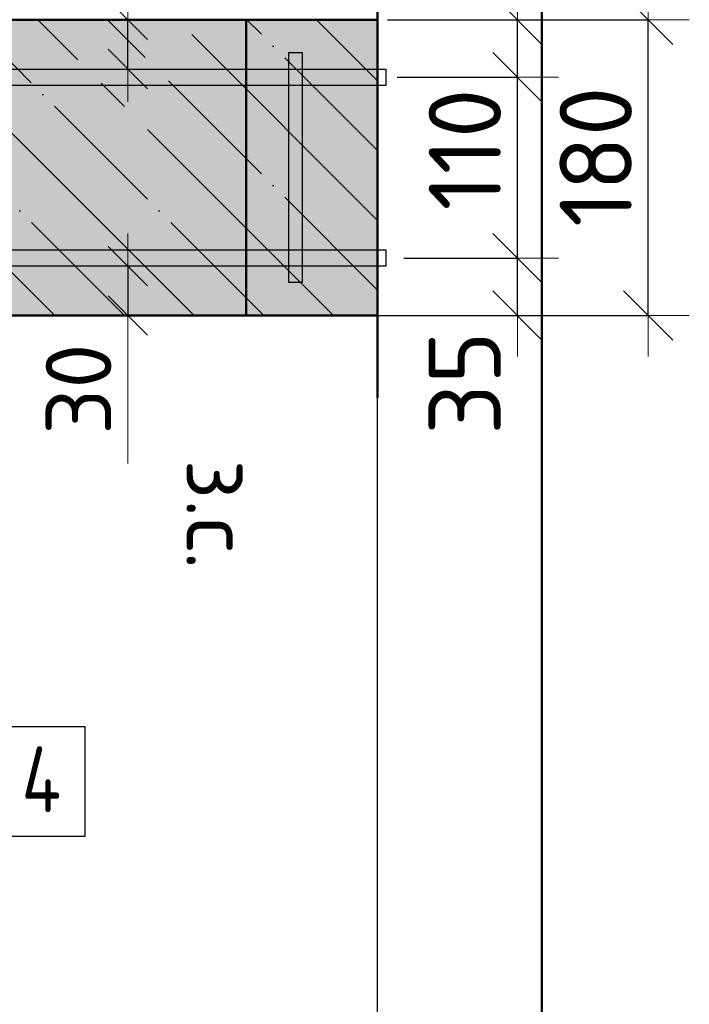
# Model space of a CAD drawing. Header units: millimetres. Extents: x -27380 to 48638, y 46540 to 72525.
# Tile 90 of 106: x 48230 to 48638, y 56961 to 57560. Entities that reach past the tile are written whole.
import ezdxf

# ---------------------------------------------------------------- set-up
doc = ezdxf.new("R2010")
doc.units = ezdxf.units.MM
doc.header["$PDMODE"] = 65
for name, pattern in [('______11', [100, 80, -10, 0, -10]), ('______5', [220, 160, -20, 20, -20]), ('________', [0])]:
    doc.linetypes.add(name, pattern=pattern)
for name, color, linetype, lineweight in [('Standard', 7, 'Continuous', 25), ('Арм.стержн. вертикальными 1', 22, 'Continuous', 35), ('Арм.стержн.горизонт. 1', 180, 'Continuous', 35), ('Размерная линия_ общее', 7, 'Continuous', 13), ('Размерная линия_ общее_1', 7, 'Continuous', 13)]:
    doc.layers.add(name, color=color, linetype=linetype, lineweight=lineweight)
doc.layers.add('Арм.стержн.Стяжки', color=7, linetype='Continuous', lineweight=35, true_color=0x501e0f)
doc.styles.add('ISOCPEUR', font='ISOCPEUR')
doc.dimstyles.new('DIMSTYLE_3', dxfattribs={"dimtxt": 44, "dimasz": 50, "dimexe": 0, "dimexo": 0, "dimgap": 22, "dimtad": 2, "dimdec": 0, "dimrnd": 5, "dimzin": 12, "dimdsep": 46, "dimtxsty": 'ISOCPEUR', "dimblk1": 'ALL_ML_STRICH', "dimblk2": 'ALL_ML_STRICH', "dimsah": 1, "dimcen": 0, "dimclrd": 7, "dimclre": 256, "dimclrt": 7, "dimadec": 0, "dimazin": 0, "dimtfac": 1, "dimtdec": 0, "dimtix": 1, "dimtmove": 2, "dimatfit": 3, "dimfxl": 0, "dimtvp": 1.2, "dimtzin": 0, "dimlwd": 0, "dimlwe": -3, "dimarcsym": 0})
doc.dimstyles.new('DIMSTYLE_7', dxfattribs={"dimtxt": 44, "dimasz": 50, "dimexe": 0, "dimexo": 0, "dimgap": 22, "dimtad": 2, "dimdec": 0, "dimrnd": 5, "dimzin": 12, "dimdsep": 46, "dimtxsty": 'ISOCPEUR', "dimblk1": 'ALL_ML_STRICH', "dimblk2": 'ALL_ML_STRICH', "dimsah": 1, "dimcen": 0, "dimclrd": 7, "dimclre": 256, "dimclrt": 7, "dimadec": 0, "dimazin": 0, "dimtfac": 1, "dimtdec": 0, "dimtix": 1, "dimtmove": 2, "dimatfit": 3, "dimfxl": 0, "dimtzin": 0, "dimlwd": 0, "dimlwe": -3, "dimarcsym": 0})
doc.dimstyles.new('DIMSTYLE_9', dxfattribs={"dimtxt": 40, "dimasz": 40, "dimexe": 0, "dimexo": 0.001, "dimgap": 20, "dimtad": 2, "dimdec": 0, "dimrnd": 5, "dimzin": 12, "dimdsep": 46, "dimtxsty": 'ISOCPEUR', "dimblk1": 'ALL_ML_STRICH', "dimblk2": 'ALL_ML_STRICH', "dimsah": 1, "dimcen": 0, "dimse1": 1, "dimse2": 1, "dimclrd": 7, "dimclre": 256, "dimclrt": 7, "dimadec": 0, "dimazin": 0, "dimtfac": 1, "dimtdec": 0, "dimtix": 1, "dimtmove": 2, "dimatfit": 3, "dimfxl": 0, "dimtvp": 1.2, "dimtzin": 0, "dimlwd": 0, "dimlwe": -3, "dimarcsym": 0})

# ---------------------------------------------------------------- blocks, each defined once
blk = doc.blocks.new('ALL_ML_STRICH')
at = {"color": 0, "linetype": 'ByBlock', "lineweight": -2}
for p, q in [((0, -0.5), (0, 0.5)), ((-0.3, -0.3), (0.3, 0.3)), ((-1, 0), (0.5, 0))]:
    blk.add_line(p, q, dxfattribs=at)
blk = doc.blocks.new('*D318')
at = {"layer": 'DEFPOINTS', "color": 7, "linetype": 'Continuous', "lineweight": 13, "transparency": 33554687}
for p in [(48287.47, 57410.05), (48296.19, 57410.05), (48287.47, 57380.05)]:
    blk.add_point(p, dxfattribs=at)
at = {"layer": 'Размерная линия_ общее_1', "color": 7, "linetype": 'Continuous', "lineweight": -2, "transparency": 33554687}
blk.add_line((48296.19, 57410.05), (48296.19, 57380.05), dxfattribs=at)
at = {"layer": 'Размерная линия_ общее_1', "color": 7, "linetype": 'Continuous', "lineweight": 13, "transparency": 33554687, "xscale": 40, "yscale": 40, "zscale": 40}
for p, rotation in [((48296.19, 57410.05), 90), ((48296.19, 57380.05), 270)]:
    blk.add_blockref('ALL_ML_STRICH', p, dxfattribs=dict(at, rotation=rotation))
at = {"layer": 'Размерная линия_ общее_1', "color": 7, "linetype": 'Continuous', "lineweight": 13, "transparency": 33554687, "insert": (48266.19, 57335.24), "char_height": 40, "width": 80, "attachment_point": 5, "rotation": 90, "style": 'ISOCPEUR'}
blk.add_mtext('\\A1;{30}', dxfattribs=at)
at = {"layer": 'Размерная линия_ общее_1', "color": 7, "linetype": 'Continuous', "lineweight": 13, "transparency": 33554687, "insert": (48371.93, 57292.46), "char_height": 40, "width": 2, "attachment_point": 1, "rotation": 270, "line_spacing_factor": 0.60241, "style": 'ISOCPEUR'}
blk.add_mtext('з.с.', dxfattribs=at)
blk = doc.blocks.new('*D319')
at = {"layer": 'DEFPOINTS', "color": 7, "linetype": 'Continuous', "lineweight": 13, "transparency": 33554687}
for p in [(48287.47, 57560.05), (48287.47, 57530.05), (48296.19, 57530.05)]:
    blk.add_point(p, dxfattribs=at)
at = {"layer": 'Размерная линия_ общее_1', "color": 7, "linetype": 'Continuous', "lineweight": -2, "transparency": 33554687}
blk.add_line((48296.19, 57530.05), (48296.19, 57560.05), dxfattribs=at)
at = {"layer": 'Размерная линия_ общее_1', "color": 7, "linetype": 'Continuous', "lineweight": 13, "transparency": 33554687, "xscale": 40, "yscale": 40, "zscale": 40}
for p, rotation in [((48296.19, 57560.05), 90), ((48296.19, 57530.05), 270)]:
    blk.add_blockref('ALL_ML_STRICH', p, dxfattribs=dict(at, rotation=rotation))
at = {"layer": 'Размерная линия_ общее_1', "color": 7, "linetype": 'Continuous', "lineweight": 13, "transparency": 33554687, "insert": (48291.93, 57577.65), "char_height": 40, "width": 2, "attachment_point": 1, "rotation": 90, "line_spacing_factor": 0.60241, "style": 'ISOCPEUR'}
blk.add_mtext('з.с.', dxfattribs=at)
at = {"layer": 'Размерная линия_ общее_1', "color": 7, "linetype": 'Continuous', "lineweight": 13, "transparency": 33554687, "insert": (48266.19, 57608.87), "char_height": 40, "width": 80, "attachment_point": 5, "rotation": 90, "style": 'ISOCPEUR'}
blk.add_mtext('\\A1;{30}', dxfattribs=at)
blk = doc.blocks.new('*D322')
at = {"layer": 'DEFPOINTS', "color": 7, "linetype": 'Continuous', "lineweight": 13, "transparency": 33554687}
for p in [(48444.29, 57415.05), (48426.33, 57380.05), (48533.46, 57380.05)]:
    blk.add_point(p, dxfattribs=at)
at = {"layer": 'Размерная линия_ общее', "color": 253, "linetype": 'Continuous', "lineweight": -2, "true_color": 0xa0a0a0, "transparency": 33554687}
for p, q in [((48464.29, 57415.05), (48533.46, 57415.05)), ((48446.33, 57380.05), (48533.46, 57380.05))]:
    blk.add_line(p, q, dxfattribs=at)
at = {"layer": 'Размерная линия_ общее', "color": 7, "linetype": 'Continuous', "lineweight": -2, "transparency": 33554687}
blk.add_line((48533.46, 57380.05), (48533.46, 57415.05), dxfattribs=at)
at = {"layer": 'Размерная линия_ общее', "color": 7, "linetype": 'Continuous', "lineweight": 13, "transparency": 33554687, "xscale": 50, "yscale": 50, "zscale": 50}
for p, rotation in [((48533.46, 57415.05), 90), ((48533.46, 57380.05), 270)]:
    blk.add_blockref('ALL_ML_STRICH', p, dxfattribs=dict(at, rotation=rotation))
at = {"layer": 'Размерная линия_ общее', "color": 7, "linetype": 'Continuous', "lineweight": 13, "transparency": 33554687, "insert": (48501.39, 57338.96), "char_height": 44, "width": 88, "attachment_point": 5, "rotation": 90, "style": 'ISOCPEUR'}
blk.add_mtext('\\A1;{35}', dxfattribs=at)
blk = doc.blocks.new('*D323')
at = {"layer": 'DEFPOINTS', "color": 7, "linetype": 'Continuous', "lineweight": 13, "transparency": 33554687}
for p in [(48440.2, 57525.05), (48444.29, 57415.05), (48533.46, 57415.05)]:
    blk.add_point(p, dxfattribs=at)
at = {"layer": 'Размерная линия_ общее', "color": 253, "linetype": 'Continuous', "lineweight": -2, "true_color": 0xa0a0a0, "transparency": 33554687}
for p, q in [((48460.2, 57525.05), (48533.46, 57525.05)), ((48464.29, 57415.05), (48533.46, 57415.05))]:
    blk.add_line(p, q, dxfattribs=at)
at = {"layer": 'Размерная линия_ общее', "color": 7, "linetype": 'Continuous', "lineweight": -2, "transparency": 33554687}
blk.add_line((48533.46, 57415.05), (48533.46, 57525.05), dxfattribs=at)
at = {"layer": 'Размерная линия_ общее', "color": 7, "linetype": 'Continuous', "lineweight": 13, "transparency": 33554687, "xscale": 50, "yscale": 50, "zscale": 50}
for p, rotation in [((48533.46, 57525.05), 90), ((48533.46, 57415.05), 270)]:
    blk.add_blockref('ALL_ML_STRICH', p, dxfattribs=dict(at, rotation=rotation))
at = {"layer": 'Размерная линия_ общее', "color": 7, "linetype": 'Continuous', "lineweight": 13, "transparency": 33554687, "insert": (48501.46, 57481.05), "char_height": 44, "width": 132, "attachment_point": 5, "rotation": 90, "style": 'ISOCPEUR'}
blk.add_mtext('\\A1;{110}', dxfattribs=at)
blk = doc.blocks.new('*D324')
at = {"layer": 'DEFPOINTS', "color": 7, "linetype": 'Continuous', "lineweight": 13, "transparency": 33554687}
for p in [(48434.32, 57560.05), (48440.2, 57525.05), (48533.46, 57525.05)]:
    blk.add_point(p, dxfattribs=at)
at = {"layer": 'Размерная линия_ общее', "color": 253, "linetype": 'Continuous', "lineweight": -2, "true_color": 0xa0a0a0, "transparency": 33554687}
for p, q in [((48454.32, 57560.05), (48533.46, 57560.05)), ((48460.2, 57525.05), (48533.46, 57525.05))]:
    blk.add_line(p, q, dxfattribs=at)
at = {"layer": 'Размерная линия_ общее', "color": 7, "linetype": 'Continuous', "lineweight": -2, "transparency": 33554687}
blk.add_line((48533.46, 57525.05), (48533.46, 57560.05), dxfattribs=at)
at = {"layer": 'Размерная линия_ общее', "color": 7, "linetype": 'Continuous', "lineweight": 13, "transparency": 33554687, "xscale": 50, "yscale": 50, "zscale": 50}
for p, rotation in [((48533.46, 57560.05), 90), ((48533.46, 57525.05), 270)]:
    blk.add_blockref('ALL_ML_STRICH', p, dxfattribs=dict(at, rotation=rotation))
at = {"layer": 'Размерная линия_ общее', "color": 7, "linetype": 'Continuous', "lineweight": 13, "transparency": 33554687, "insert": (48501.48, 57607.04), "char_height": 44, "width": 88, "attachment_point": 5, "rotation": 90, "style": 'ISOCPEUR'}
blk.add_mtext('\\A1;{35}', dxfattribs=at)
blk = doc.blocks.new('*D325')
at = {"layer": 'DEFPOINTS', "color": 7, "linetype": 'Continuous', "lineweight": 13, "transparency": 33554687}
for p in [(48439.88, 57560.05), (48446.33, 57380.05), (48613.21, 57380.05)]:
    blk.add_point(p, dxfattribs=at)
at = {"layer": 'Размерная линия_ общее', "color": 253, "linetype": 'Continuous', "lineweight": -2, "true_color": 0xa0a0a0, "transparency": 33554687}
for p, q in [((48459.88, 57560.05), (48613.21, 57560.05)), ((48466.33, 57380.05), (48613.21, 57380.05))]:
    blk.add_line(p, q, dxfattribs=at)
at = {"layer": 'Размерная линия_ общее', "color": 7, "linetype": 'Continuous', "lineweight": -2, "transparency": 33554687}
blk.add_line((48613.21, 57380.05), (48613.21, 57560.05), dxfattribs=at)
at = {"layer": 'Размерная линия_ общее', "color": 7, "linetype": 'Continuous', "lineweight": 13, "transparency": 33554687, "xscale": 50, "yscale": 50, "zscale": 50}
for p, rotation in [((48613.21, 57560.05), 90), ((48613.21, 57380.05), 270)]:
    blk.add_blockref('ALL_ML_STRICH', p, dxfattribs=dict(at, rotation=rotation))
at = {"layer": 'Размерная линия_ общее', "color": 7, "linetype": 'Continuous', "lineweight": 13, "transparency": 33554687, "insert": (48581.21, 57476.65), "char_height": 44, "width": 132, "attachment_point": 5, "rotation": 90, "style": 'ISOCPEUR'}
blk.add_mtext('\\A1;{180}', dxfattribs=at)

msp = doc.modelspace()

# ---------------------------------------------------------------- hatches: boundary and pattern name
at = {"linetype": 'Continuous', "lineweight": -3, "transparency": 33554687}
msp.add_hatch(color=7, dxfattribs=at).paths.add_polyline_path([(47888.31, 57560.05), (47888.31, 57380.05), (48448.36, 57380.05), (48448.36, 57560.05)])
at = {"layer": 'Арм.стержн. вертикальными 1', "linetype": 'Continuous', "lineweight": 50, "transparency": 33554687}
for points in [[(48393.31, 57515.05), (48392.93, 57516.97), (48391.85, 57518.59), (48390.22, 57519.67), (48388.31, 57520.05), (48386.4, 57519.67), (48384.78, 57518.59), (48383.69, 57516.97), (48383.31, 57515.05), (48383.69, 57513.14), (48384.78, 57511.52), (48386.4, 57510.43), (48388.31, 57510.05), (48390.22, 57510.43), (48391.85, 57511.52), (48392.93, 57513.14)], [(48393.31, 57425.52), (48392.93, 57427.43), (48391.85, 57429.06), (48390.22, 57430.14), (48388.31, 57430.52), (48386.4, 57430.14), (48384.78, 57429.06), (48383.69, 57427.43), (48383.31, 57425.52), (48383.69, 57423.61), (48384.78, 57421.99), (48386.4, 57420.9), (48388.31, 57420.52), (48390.22, 57420.9), (48391.85, 57421.99), (48392.93, 57423.61)]]:
    msp.add_hatch(color=4, dxfattribs=at).paths.add_polyline_path(points)

# ---------------------------------------------------------------- linework, layer by layer
at = {"color": 7, "linetype": 'Continuous', "lineweight": 50, "transparency": 33554687}
for p, q in [((48448.36, 57610.05), (48448.36, 57330.05)), ((48448.36, 57560.05), (47888.31, 57560.05)), ((47888.31, 57380.05), (48448.36, 57380.05))]:
    msp.add_line(p, q, dxfattribs=at)
at = {"color": 7, "linetype": '______5', "lineweight": -3, "transparency": 33554687}
for p, q in [((48251.69, 57380.05), (48071.69, 57560.05)), ((48336.55, 57380.05), (48156.55, 57560.05)), ((48421.4, 57380.05), (48241.4, 57560.05)), ((48448.36, 57437.95), (48326.25, 57560.05)), ((48448.36, 57522.8), (48411.11, 57560.05))]:
    msp.add_line(p, q, dxfattribs=at)
at = {"color": 7, "linetype": '______11', "lineweight": -3, "transparency": 33554687}
for p, q in [((48294.12, 57380.05), (48114.12, 57560.05)), ((48378.97, 57380.05), (48198.97, 57560.05)), ((48448.36, 57395.52), (48283.83, 57560.05)), ((48448.36, 57480.38), (48368.68, 57560.05))]:
    msp.add_line(p, q, dxfattribs=at)
at = {"color": 7, "linetype": '________', "lineweight": 50, "transparency": 33554687}
msp.add_line((48368.31, 57380.05), (48368.31, 57560.05), dxfattribs=at)
at = {"layer": 'Standard', "color": 52, "linetype": 'Continuous', "lineweight": -3, "transparency": 33554687}
msp.add_line((48448.36, 56748.93), (48448.36, 57606.97), dxfattribs=at)
msp.add_line((48448.36, 56748.93), (48448.36, 57606.97), dxfattribs=at)
at = {"layer": 'Standard', "color": 7, "linetype": 'Continuous', "lineweight": 13, "transparency": 33554687}
msp.add_line((48296.19, 57380.05), (48296.19, 57290.05), dxfattribs=at)
at = {"layer": 'Standard', "color": 7, "linetype": 'Continuous', "lineweight": 50, "transparency": 33554687}
msp.add_lwpolyline([(47437.43, 56648.93), (48548.36, 56648.93), (48548.36, 57706.97), (47437.43, 57706.97), (47437.43, 56648.93)], dxfattribs=at)
at = {"layer": 'Арм.стержн.горизонт. 1', "color": 52, "linetype": 'Continuous', "lineweight": 50, "transparency": 33554687}
for p, q in [((48448.36, 57560.05), (47708.31, 57560.05)), ((48448.36, 57380.05), (47708.31, 57380.05))]:
    msp.add_line(p, q, dxfattribs=at)
at = {"layer": 'Арм.стержн.горизонт. 1', "color": 4, "linetype": 'Continuous', "lineweight": 25, "transparency": 33554687}
for points in [[(47738.31, 57530.05), (48453.36, 57530.05), (48453.36, 57520.05), (47738.31, 57520.05), (47738.31, 57530.05)], [(47738.31, 57530.05), (48453.36, 57530.05), (48453.36, 57520.05), (47738.31, 57520.05), (47738.31, 57530.05)], [(47738.31, 57530.05), (48453.36, 57530.05), (48453.36, 57520.05), (47738.31, 57520.05), (47738.31, 57530.05)], [(47738.31, 57530.05), (48453.36, 57530.05), (48453.36, 57520.05), (47738.31, 57520.05), (47738.31, 57530.05)], [(47738.31, 57530.05), (48453.36, 57530.05), (48453.36, 57520.05), (47738.31, 57520.05), (47738.31, 57530.05)], [(47738.31, 57530.05), (48453.36, 57530.05), (48453.36, 57520.05), (47738.31, 57520.05), (47738.31, 57530.05)], [(47738.31, 57530.05), (48453.36, 57530.05), (48453.36, 57520.05), (47738.31, 57520.05), (47738.31, 57530.05)], [(47738.31, 57530.05), (48453.36, 57530.05), (48453.36, 57520.05), (47738.31, 57520.05), (47738.31, 57530.05)], [(47738.31, 57530.05), (48453.36, 57530.05), (48453.36, 57520.05), (47738.31, 57520.05), (47738.31, 57530.05)], [(47738.31, 57530.05), (48453.36, 57530.05), (48453.36, 57520.05), (47738.31, 57520.05), (47738.31, 57530.05)], [(47738.31, 57530.05), (48453.36, 57530.05), (48453.36, 57520.05), (47738.31, 57520.05), (47738.31, 57530.05)], [(47738.31, 57530.05), (48453.36, 57530.05), (48453.36, 57520.05), (47738.31, 57520.05), (47738.31, 57530.05)], [(47738.31, 57530.05), (48453.36, 57530.05), (48453.36, 57520.05), (47738.31, 57520.05), (47738.31, 57530.05)], [(47738.31, 57420.05), (48453.36, 57420.05), (48453.36, 57410.05), (47738.31, 57410.05), (47738.31, 57420.05)], [(47738.31, 57420.05), (48453.36, 57420.05), (48453.36, 57410.05), (47738.31, 57410.05), (47738.31, 57420.05)], [(47738.31, 57420.05), (48453.36, 57420.05), (48453.36, 57410.05), (47738.31, 57410.05), (47738.31, 57420.05)], [(47738.31, 57420.05), (48453.36, 57420.05), (48453.36, 57410.05), (47738.31, 57410.05), (47738.31, 57420.05)], [(47738.31, 57420.05), (48453.36, 57420.05), (48453.36, 57410.05), (47738.31, 57410.05), (47738.31, 57420.05)], [(47738.31, 57420.05), (48453.36, 57420.05), (48453.36, 57410.05), (47738.31, 57410.05), (47738.31, 57420.05)], [(47738.31, 57420.05), (48453.36, 57420.05), (48453.36, 57410.05), (47738.31, 57410.05), (47738.31, 57420.05)], [(47738.31, 57420.05), (48453.36, 57420.05), (48453.36, 57410.05), (47738.31, 57410.05), (47738.31, 57420.05)], [(47738.31, 57420.05), (48453.36, 57420.05), (48453.36, 57410.05), (47738.31, 57410.05), (47738.31, 57420.05)], [(47738.31, 57420.05), (48453.36, 57420.05), (48453.36, 57410.05), (47738.31, 57410.05), (47738.31, 57420.05)], [(47738.31, 57420.05), (48453.36, 57420.05), (48453.36, 57410.05), (47738.31, 57410.05), (47738.31, 57420.05)], [(47738.31, 57420.05), (48453.36, 57420.05), (48453.36, 57410.05), (47738.31, 57410.05), (47738.31, 57420.05)], [(47738.31, 57420.05), (48453.36, 57420.05), (48453.36, 57410.05), (47738.31, 57410.05), (47738.31, 57420.05)]]:
    msp.add_lwpolyline(points, dxfattribs=at)
at = {"layer": 'Арм.стержн.горизонт. 1', "color": 7, "linetype": 'Continuous', "lineweight": 25, "transparency": 33554687}
msp.add_lwpolyline([(48224.84, 57063.18), (48270.17, 57063.18), (48270.17, 57129.85), (48224.84, 57129.85), (48224.84, 57063.18)], dxfattribs=at)
at = {"layer": 'Арм.стержн.Стяжки', "color": 40, "linetype": 'Continuous', "lineweight": 25, "transparency": 33554687}
msp.add_lwpolyline([(48394.31, 57400.05), (48394.31, 57540.05), (48402.31, 57540.05), (48402.31, 57400.05), (48394.31, 57400.05)], dxfattribs=at)
msp.add_lwpolyline([(48394.31, 57400.05), (48394.31, 57540.05), (48402.31, 57540.05), (48402.31, 57400.05), (48394.31, 57400.05)], dxfattribs=at)
msp.add_lwpolyline([(48394.31, 57400.05), (48394.31, 57540.05), (48402.31, 57540.05), (48402.31, 57400.05), (48394.31, 57400.05)], dxfattribs=at)
msp.add_lwpolyline([(48394.31, 57400.05), (48394.31, 57540.05), (48402.31, 57540.05), (48402.31, 57400.05), (48394.31, 57400.05)], dxfattribs=at)
msp.add_lwpolyline([(48394.31, 57400.05), (48394.31, 57540.05), (48402.31, 57540.05), (48402.31, 57400.05), (48394.31, 57400.05)], dxfattribs=at)
msp.add_lwpolyline([(48394.31, 57400.05), (48394.31, 57540.05), (48402.31, 57540.05), (48402.31, 57400.05), (48394.31, 57400.05)], dxfattribs=at)

# ---------------------------------------------------------------- texts
at = {"layer": 'Арм.стержн.горизонт. 1', "color": 7, "linetype": 'Continuous', "lineweight": 25, "transparency": 33554687, "insert": (48231.51, 57077.85), "char_height": 40, "width": 47.9778, "attachment_point": 7, "style": 'ISOCPEUR'}
msp.add_mtext('\\W0.80;4', dxfattribs=at)

# ---------------------------------------------------------------- dimensions: what is measured, and where the dimension line sits
at = {"layer": 'Размерная линия_ общее', "color": 7, "linetype": 'Continuous', "lineweight": 13, "transparency": 33554687}
for base, p1, p2, dimstyle, picture, middle in [((48533.46, 57560.05), (48460.2, 57525.05), (48454.32, 57560.05), 'DIMSTYLE_3', '*D324', (48501.48, 57607.04)), ((48613.21, 57560.05), (48466.33, 57380.05), (48459.88, 57560.05), 'DIMSTYLE_7', '*D325', (48581.21, 57476.65)), ((48533.46, 57525.05), (48464.29, 57415.05), (48460.2, 57525.05), 'DIMSTYLE_3', '*D323', (48501.46, 57481.05)), ((48533.46, 57415.05), (48446.33, 57380.05), (48464.29, 57415.05), 'DIMSTYLE_3', '*D322', (48501.39, 57338.96))]:
    dim = msp.add_linear_dim(base=base, p1=p1, p2=p2, angle=90, dimstyle=dimstyle, override={"dimpost": '<>', "dimclrd": 7, "dimclre": 253, "dimclrt": 7, "dimlwd": 0, "dimlwe": 65533}, dxfattribs=at)
    dim.commit()
    dim.dimension.update_dxf_attribs({"geometry": picture, "text_midpoint": middle, "dimtype": 160})
at = {"layer": 'Размерная линия_ общее_1', "color": 7, "linetype": 'Continuous', "lineweight": 13, "transparency": 33554687}
for base, p1, p2, angle, picture, middle in [((48296.19, 57560.05), (48287.47, 57530.05), (48287.47, 57560.05), 90, '*D319', (48266.19, 57608.87)), ((48296.19, 57380.05), (48287.47, 57410.05), (48287.47, 57380.05), 270, '*D318', (48266.19, 57335.24))]:
    dim = msp.add_linear_dim(base=base, p1=p1, p2=p2, angle=angle, text='<>\\Xз.с.', dimstyle='DIMSTYLE_9', override={"dimpost": '<>', "dimclrd": 7, "dimclre": 253, "dimclrt": 7, "dimlwd": 0, "dimlwe": 65533}, dxfattribs=at)
    dim.commit()
    dim.dimension.update_dxf_attribs({"geometry": picture, "text_midpoint": middle, "dimtype": 160})

doc.saveas('drawing.dxf')
